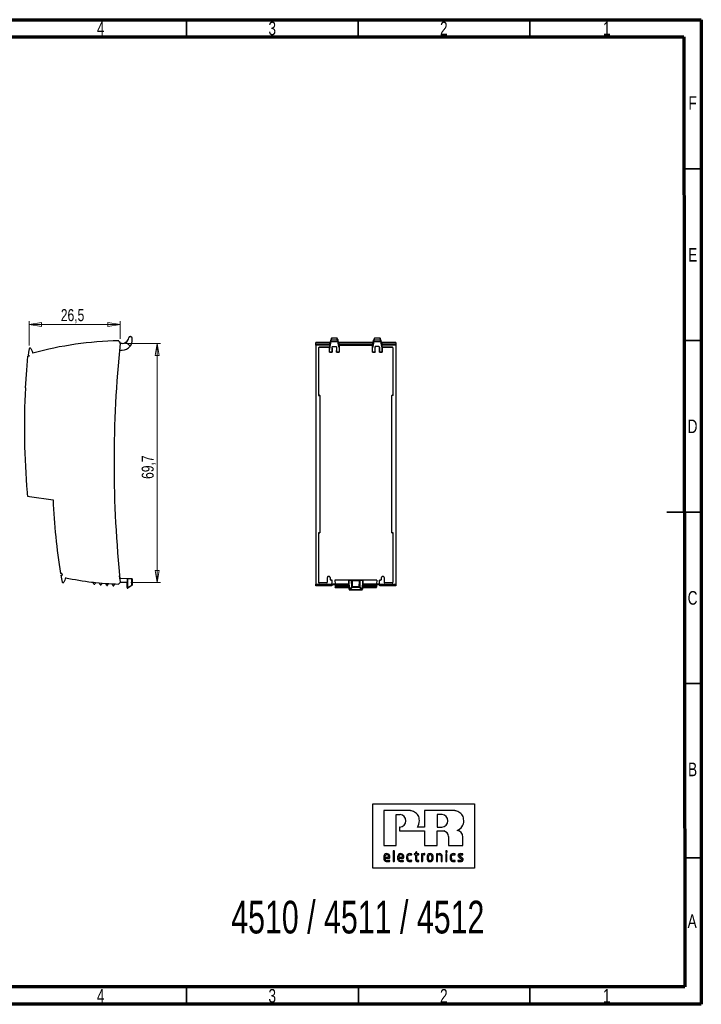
# Model space of a CAD drawing. Header units: millimetres. Extents: x 15 to 415, y 5 to 292.
# Tile 2 of 2: x 216 to 415, y 5 to 292. Entities that reach past the tile are written whole.
import ezdxf

# ---------------------------------------------------------------- set-up
doc = ezdxf.new("R2010")
doc.units = ezdxf.units.MM
doc.styles.add('SLDTEXTSTYLE0', font='TXT', dxfattribs={"width": 0.694444})
doc.styles.add('SLDTEXTSTYLE1', font='TXT', dxfattribs={"width": 0.75})
doc.dimstyles.new('SLDDIMSTYLE0', dxfattribs={"dimtxt": 3.5, "dimasz": 3.556, "dimexe": 0, "dimexo": 0.0625, "dimgap": 0.875, "dimtad": 1, "dimdec": 1, "dimrnd": 1e-09, "dimzin": 12, "dimdsep": 46, "dimtxsty": 'SLDTEXTSTYLE1', "dimblk1": 'CLOSED', "dimblk2": 'CLOSED', "dimsah": 1, "dimcen": 0.09, "dimadec": 0, "dimazin": 3, "dimtfac": 1, "dimtdec": 1, "dimtofl": 0, "dimtmove": 0, "dimatfit": 3, "dimldrblk": 'CLOSED', "dimfxl": 1, "dimfrac": 2, "dimtolj": 1, "dimtzin": 12, "dimarcsym": 0})

# ---------------------------------------------------------------- blocks, each defined once
blk = doc.blocks.new('_Closed')
at = {"color": 0, "linetype": 'ByBlock', "lineweight": -2}
for p, q in [((-1, 0.166667), (0, 0)), ((-1, 0.166667), (-1, -0.166667)), ((0, 0), (-1, -0.166667)), ((0, 0), (-1, 0))]:
    blk.add_line(p, q, dxfattribs=at)
blk = doc.blocks.new('_D_1')
at = {"color": 7, "linetype": 'Continuous', "lineweight": 0}
for p, q in [((219.14, 197.07), (219.14, 204.12)), ((245.64, 199.01), (245.64, 204.12)), ((219.14, 203.12), (245.64, 203.12))]:
    blk.add_line(p, q, dxfattribs=at)
at = {"color": 7, "linetype": 'Continuous', "lineweight": 18, "xscale": 3.556, "yscale": 3.556}
for p, rotation in [((219.14, 203.12, 0), 180.0000595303), ((245.64, 203.12, 0), 5.95303e-05)]:
    blk.add_blockref('_Closed', p, dxfattribs=dict(at, rotation=rotation))
at = {"color": 7, "linetype": 'Continuous', "lineweight": 18, "insert": (228.34, 207.63), "char_height": 3.5, "attachment_point": 1, "rotation": 0.0001, "style": 'SLDTEXTSTYLE1'}
blk.add_mtext('26,5', dxfattribs=at)
blk = doc.blocks.new('_D_2')
at = {"color": 7, "linetype": 'Continuous', "lineweight": 0}
for p, q in [((247.2, 197.64), (257.41, 197.64)), ((256.41, 197.64), (256.41, 127.93)), ((248.72, 127.93), (257.41, 127.93))]:
    blk.add_line(p, q, dxfattribs=at)
at = {"color": 7, "linetype": 'Continuous', "lineweight": 18, "xscale": 3.556, "yscale": 3.556}
for p, rotation in [((256.41, 197.64, 0), 89.9998222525), ((256.41, 127.93, 0), 269.9998222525)]:
    blk.add_blockref('_Closed', p, dxfattribs=dict(at, rotation=rotation))
at = {"color": 7, "linetype": 'Continuous', "lineweight": 18, "insert": (251.9, 158.15), "char_height": 3.5, "attachment_point": 1, "rotation": 89.9998, "style": 'SLDTEXTSTYLE1'}
blk.add_mtext('69,7', dxfattribs=at)

msp = doc.modelspace()

# ---------------------------------------------------------------- linework, layer by layer
at = {"color": 7, "linetype": 'Continuous', "lineweight": 70}
for p, q in [((15, 292), (415, 292)), ((415, 292), (415, 5)), ((19.16, 287), (409.95, 287)), ((409.95, 287), (410.17, 10.07)), ((410.17, 10.07), (19.16, 10.07)), ((415, 5), (15, 5))]:
    msp.add_line(p, q, dxfattribs=at)
at = {"color": 7, "linetype": 'Continuous', "lineweight": 35}
for p, q in [((265, 287), (265, 292)), ((315, 287), (315, 292)), ((365, 287), (365, 292)), ((410, 248.5), (415, 248.5)), ((410, 198.5), (415, 198.5)), ((415, 148.5), (405, 148.5)), ((410, 148.5), (415, 148.5)), ((410, 98.5), (415, 98.5)), ((410.19, 47.69), (415, 47.69)), ((265, 10), (265, 5)), ((315.08, 10.02), (315.08, 5.02)), ((365, 10), (365, 5))]:
    msp.add_line(p, q, dxfattribs=at)
at = {"color": 7, "linetype": 'Continuous', "lineweight": 25}
for p, q in [((248.56, 199.64), (248.66, 199.64)), ((249.16, 198.64), (249.16, 199.14)), ((307.15, 198.13), (307.25, 198.64)), ((308.97, 198.13), (307.15, 198.13)), ((307.22, 199.14), (307.24, 199.14)), ((308.88, 199.14), (307.24, 199.14)), ((307.25, 198.64), (308.87, 198.64)), ((308.97, 198.13), (308.87, 198.64)), ((308.88, 199.14), (308.9, 199.14)), ((319.65, 198.13), (319.75, 198.64)), ((321.47, 198.13), (319.65, 198.13)), ((319.72, 199.14), (319.74, 199.14)), ((321.38, 199.14), (319.74, 199.14)), ((319.75, 198.64), (321.37, 198.64)), ((321.47, 198.13), (321.37, 198.64)), ((321.38, 199.14), (321.4, 199.14)), ((245.64, 197.64), (245.64, 198.01)), ((246.2, 197.64), (245.64, 197.64)), ((247.33, 197.99), (248.54, 196.82)), ((248.7, 197.05), (248.64, 196.97)), ((302.66, 197.51), (306.69, 197.51)), ((302.66, 197.14), (302.66, 197.51)), ((306.65, 197.14), (302.66, 197.14)), ((302.66, 197.14), (302.66, 127.43)), ((306.85, 197.93), (302.67, 197.93)), ((303.46, 196.28), (303.46, 182.47)), ((303.76, 196.58), (306.45, 196.58)), ((303.76, 196.57), (303.76, 196.58)), ((306.44, 196.57), (303.76, 196.57)), ((306.44, 196.57), (306.45, 196.58)), ((306.65, 196.38), (306.64, 196.37)), ((306.65, 197.14), (306.65, 196.38)), ((306.66, 197.14), (306.65, 197.14)), ((306.68, 197.49), (306.7, 196.32)), ((307.43, 195.12), (307.43, 196.52)), ((307.57, 196.75), (308.55, 196.75)), ((307.63, 196.72), (308.49, 196.72)), ((319.35, 197.93), (309.27, 197.93)), ((309.44, 197.49), (309.42, 196.32)), ((309.43, 197.51), (319.19, 197.51)), ((309.46, 197.14), (309.47, 197.14)), ((309.47, 197.14), (309.47, 196.94)), ((309.47, 196.94), (309.48, 196.94)), ((309.67, 197.14), (318.95, 197.14)), ((319.14, 196.94), (319.15, 196.94)), ((319.14, 195.12), (319.14, 196.94)), ((319.15, 196.94), (319.15, 197.14)), ((319.16, 197.14), (319.15, 197.14)), ((319.18, 197.49), (319.2, 196.32)), ((321.05, 196.75), (320.07, 196.75)), ((321.19, 196.52), (321.19, 195.12)), ((325.95, 197.93), (321.77, 197.93)), ((321.94, 197.49), (321.92, 196.32)), ((321.93, 197.51), (325.96, 197.51)), ((321.96, 197.14), (321.97, 197.14)), ((321.97, 196.38), (321.97, 197.14)), ((325.96, 197.14), (321.97, 197.14)), ((321.98, 196.37), (321.97, 196.38)), ((322.17, 196.58), (324.86, 196.58)), ((322.17, 196.58), (322.18, 196.57)), ((324.86, 196.57), (322.18, 196.57)), ((324.86, 196.58), (324.86, 196.57)), ((325.16, 182.47), (325.16, 196.28)), ((325.96, 197.51), (325.96, 197.14)), ((325.96, 197.14), (325.96, 127.43)), ((218.75, 193.91), (219.18, 194.03)), ((219.19, 194.06), (218.79, 194.07)), ((219.19, 194.06), (219.18, 194.03)), ((307.43, 195.12), (306.64, 195.12)), ((306.66, 195.13), (307.41, 195.13)), ((307.43, 195.12), (307.41, 195.13)), ((308.71, 195.13), (308.69, 195.12)), ((309.48, 195.12), (308.69, 195.12)), ((308.71, 195.13), (309.46, 195.13)), ((309.48, 195.12), (309.46, 195.13)), ((319.14, 195.12), (319.16, 195.13)), ((319.93, 195.12), (319.14, 195.12)), ((319.16, 195.13), (319.91, 195.13)), ((321.19, 195.12), (321.21, 195.13)), ((321.98, 195.12), (321.19, 195.12)), ((321.21, 195.13), (321.96, 195.13)), ((321.98, 195.12), (321.96, 195.13)), ((303.46, 182.54), (303.63, 182.54)), ((303.46, 182.47), (303.84, 182.47)), ((303.46, 182.47), (303.46, 182.47)), ((303.84, 182.5), (303.84, 182.47)), ((303.84, 182.47), (303.84, 142.47)), ((324.78, 182.47), (324.78, 182.5)), ((324.78, 142.47), (324.78, 182.47)), ((325.16, 182.47), (324.78, 182.47)), ((324.99, 182.54), (325.16, 182.54)), ((325.16, 182.47), (325.16, 182.47)), ((218.61, 153.08), (219.22, 153)), ((219.22, 153), (226.07, 152.04)), ((303.46, 142.47), (303.84, 142.47)), ((303.46, 142.47), (303.46, 128.11)), ((303.63, 142.41), (303.46, 142.41)), ((303.84, 142.47), (303.84, 142.45)), ((325.16, 142.47), (324.78, 142.47)), ((324.78, 142.45), (324.78, 142.47)), ((325.16, 142.41), (324.99, 142.41)), ((325.16, 128.11), (325.16, 142.47)), ((228.67, 130.56), (228.21, 130.55)), ((228.34, 130.05), (228.74, 130.07)), ((228.67, 130.56), (228.74, 130.1)), ((228.74, 130.1), (228.74, 130.06)), ((245.6, 128.61), (245.47, 129.91)), ((306.02, 129.41), (306.02, 129.42)), ((306.02, 128.11), (306.02, 129.41)), ((306.32, 129.72), (306.32, 129.71)), ((306.5, 129.72), (306.32, 129.72)), ((306.5, 129.71), (306.32, 129.71)), ((306.5, 129.71), (306.5, 129.72)), ((306.8, 129.42), (306.8, 129.41)), ((306.8, 129.41), (306.8, 128.91)), ((321.82, 129.41), (321.82, 129.42)), ((321.82, 128.91), (321.82, 129.41)), ((322.12, 129.72), (322.12, 129.71)), ((322.3, 129.72), (322.12, 129.72)), ((322.3, 129.71), (322.12, 129.71)), ((322.3, 129.71), (322.3, 129.72)), ((322.6, 129.42), (322.6, 129.41)), ((322.6, 129.41), (322.6, 128.11)), ((237.78, 128.03), (237.76, 128.03)), ((237.97, 127.49), (237.78, 128.03)), ((240.26, 127.78), (240.1, 127.31)), ((240.26, 127.78), (241.49, 127.69)), ((241.67, 127.17), (241.49, 127.69)), ((242.11, 127.65), (241.95, 127.17)), ((243.52, 127.07), (243.34, 127.58)), ((247.76, 129.03), (245.55, 129.11)), ((245.67, 127.93), (245.67, 127.93)), ((247.72, 127.93), (245.67, 127.93)), ((247.72, 126.48), (247.72, 127.93)), ((247.75, 126.48), (247.72, 126.48)), ((247.72, 126.28), (247.75, 126.28)), ((247.75, 126.48), (247.76, 129.03)), ((247.76, 129.03), (247.75, 126.48)), ((247.75, 126.28), (247.76, 126.28)), ((247.86, 126.48), (247.87, 129.03)), ((247.87, 126.48), (247.86, 126.48)), ((249.03, 128.98), (247.87, 129.03)), ((247.87, 126.48), (249, 127.22)), ((249, 127.05), (247.87, 126.31)), ((249, 127.22), (249.03, 128.98)), ((249.12, 128.98), (249.09, 127.22)), ((302.66, 127.43), (307.37, 127.43)), ((302.66, 127.43), (302.66, 127.43)), ((302.66, 127.43), (307.37, 127.43)), ((307.35, 127.01), (302.66, 127.01)), ((305.72, 127.81), (303.76, 127.81)), ((306.02, 128.11), (306.02, 128.11)), ((306.8, 128.91), (306.8, 128.92)), ((307.1, 128.62), (307.1, 128.61)), ((307.41, 128.62), (307.1, 128.62)), ((307.41, 128.61), (307.1, 128.61)), ((307.37, 127.52), (308.25, 127.52)), ((307.37, 127.39), (308.25, 127.39)), ((307.41, 128.62), (307.41, 128.61)), ((308.21, 128.61), (308.21, 128.62)), ((320.41, 128.62), (308.21, 128.62)), ((312.31, 128.61), (308.21, 128.61)), ((308.21, 128.61), (308.25, 127.43)), ((312.33, 127.43), (308.25, 127.43)), ((308.26, 127.19), (308.27, 127.01)), ((308.26, 127.19), (312.33, 127.19)), ((312.34, 127.01), (308.27, 127.01)), ((312.34, 126.56), (308.28, 126.56)), ((308.28, 126.47), (312.35, 126.47)), ((312.31, 128.53), (312.31, 128.61)), ((312.35, 125.98), (312.31, 128.53)), ((312.31, 128.53), (312.35, 125.98)), ((313.1, 128.48), (312.34, 128.52)), ((312.39, 125.98), (312.34, 128.52)), ((312.4, 125.98), (313.12, 126.72)), ((313.28, 126.55), (312.56, 125.81)), ((313.12, 126.72), (313.1, 128.48)), ((313.27, 128.48), (313.28, 126.72)), ((315.35, 128.48), (313.27, 128.48)), ((315.33, 126.72), (313.28, 126.72)), ((313.28, 126.55), (313.28, 126.72)), ((313.28, 126.55), (315.33, 126.55)), ((315.33, 126.72), (315.35, 128.48)), ((315.33, 126.72), (315.33, 126.55)), ((316.06, 125.81), (315.33, 126.55)), ((315.52, 128.48), (315.5, 126.72)), ((315.5, 126.72), (316.22, 125.98)), ((316.28, 128.52), (315.52, 128.48)), ((316.28, 128.52), (316.23, 125.98)), ((316.31, 128.53), (316.26, 125.98)), ((316.26, 125.98), (316.31, 128.53)), ((316.27, 126.47), (320.36, 126.47)), ((320.35, 127.01), (316.28, 127.01)), ((320.34, 126.56), (316.28, 126.56)), ((320.37, 127.43), (316.29, 127.43)), ((316.29, 127.19), (320.36, 127.19)), ((320.41, 128.61), (316.31, 128.61)), ((316.31, 128.61), (316.31, 128.53)), ((320.34, 126.57), (320.36, 126.57)), ((320.36, 127.19), (320.35, 127.01)), ((320.41, 128.61), (320.37, 127.43)), ((320.37, 127.52), (321.25, 127.52)), ((320.37, 127.39), (321.25, 127.39)), ((320.41, 128.62), (320.41, 128.61)), ((321.52, 128.62), (321.21, 128.62)), ((321.21, 128.61), (321.21, 128.62)), ((321.52, 128.61), (321.21, 128.61)), ((321.25, 127.43), (325.96, 127.43)), ((321.25, 127.43), (325.96, 127.43)), ((321.25, 127.43), (321.25, 127.43)), ((325.95, 127.01), (321.27, 127.01)), ((321.52, 128.61), (321.52, 128.62)), ((321.82, 128.92), (321.82, 128.91)), ((322.6, 128.11), (322.6, 128.11)), ((324.86, 127.81), (322.9, 127.81)), ((325.96, 127.43), (325.96, 127.43)), ((312.4, 125.98), (312.39, 125.98)), ((312.55, 125.78), (312.56, 125.78)), ((316.06, 125.81), (312.56, 125.81)), ((312.56, 125.78), (312.56, 125.81)), ((312.56, 125.78), (316.06, 125.78)), ((316.06, 125.81), (316.06, 125.78)), ((316.06, 125.78), (316.06, 125.78)), ((316.23, 125.98), (316.22, 125.98)), ((319.32, 44.66), (319.32, 63.44)), ((319.32, 63.44), (348.86, 63.44)), ((348.86, 63.44), (348.86, 44.66)), ((322.44, 61.47), (322.44, 51.26)), ((330.24, 61.47), (322.44, 61.47)), ((326.1, 60.3), (327.23, 60.3)), ((326.1, 51.26), (326.1, 60.3)), ((334.29, 61.47), (334.29, 56.63)), ((343.16, 61.47), (334.29, 61.47)), ((339.47, 60.3), (338.04, 60.3)), ((338.04, 60.3), (338.04, 56.63)), ((327.03, 56.63), (327.03, 55.54)), ((327.18, 56.63), (327.03, 56.63)), ((327.03, 55.54), (334.29, 55.54)), ((334.29, 56.63), (332.24, 56.63)), ((334.29, 55.54), (334.29, 51.26)), ((338.04, 56.63), (339.42, 56.63)), ((338.04, 55.54), (339.96, 55.54)), ((338.04, 51.26), (338.04, 55.54)), ((341.32, 53.9), (341.32, 51.26)), ((345.54, 51.26), (345.54, 53.77)), ((322.44, 51.26), (326.1, 51.26)), ((325.19, 49.63), (325.19, 46.71)), ((325.48, 49.71), (325.26, 49.71)), ((325.55, 46.71), (325.55, 49.63)), ((331.28, 48.81), (331.28, 48.7)), ((331.75, 48.88), (331.36, 48.88)), ((331.75, 49.28), (331.75, 48.88)), ((332.04, 49.4), (331.83, 49.36)), ((332.05, 49.4), (332.04, 49.4)), ((332.11, 48.88), (332.11, 49.33)), ((332.55, 48.88), (332.11, 48.88)), ((332.64, 48.66), (332.64, 48.8)), ((333.44, 48.8), (333.44, 46.71)), ((333.71, 48.88), (333.52, 48.88)), ((333.79, 48.71), (333.79, 48.8)), ((334.29, 51.26), (338.04, 51.26)), ((334.45, 48.67), (334.45, 48.84)), ((337.78, 48.8), (337.78, 46.71)), ((338.07, 48.88), (337.86, 48.88)), ((338.14, 48.72), (338.14, 48.8)), ((340.51, 49.65), (340.51, 49.32)), ((340.52, 48.8), (340.52, 46.71)), ((340.8, 49.73), (340.6, 49.73)), ((340.6, 49.24), (340.8, 49.24)), ((340.8, 48.88), (340.6, 48.88)), ((340.88, 46.71), (340.88, 48.8)), ((340.89, 49.32), (340.89, 49.65)), ((341.32, 51.26), (345.54, 51.26)), ((322.44, 47.95), (322.44, 47.58)), ((322.8, 47.95), (322.8, 47.92)), ((322.8, 47.92), (323.88, 47.92)), ((322.8, 47.64), (324.17, 47.64)), ((322.8, 47.58), (322.8, 47.64)), ((323.88, 47.92), (323.88, 47.95)), ((324.12, 46.96), (324.1, 46.96)), ((324.18, 46.77), (324.18, 46.9)), ((324.25, 47.73), (324.25, 47.95)), ((325.26, 46.63), (325.48, 46.63)), ((326.48, 47.95), (326.48, 47.58)), ((326.85, 47.95), (326.85, 47.92)), ((326.85, 47.92), (327.93, 47.92)), ((326.85, 47.64), (328.22, 47.64)), ((326.85, 47.58), (326.85, 47.64)), ((327.93, 47.92), (327.93, 47.95)), ((328.16, 46.96), (328.14, 46.96)), ((328.23, 46.77), (328.23, 46.9)), ((328.29, 47.73), (328.29, 47.95)), ((329.12, 47.92), (329.12, 47.6)), ((329.48, 47.6), (329.48, 47.92)), ((330.5, 48.57), (330.52, 48.57)), ((330.52, 46.95), (330.5, 46.95)), ((330.59, 48.63), (330.59, 48.77)), ((330.59, 46.74), (330.59, 46.88)), ((331.36, 48.62), (331.75, 48.58)), ((331.75, 48.58), (331.75, 47.15)), ((332.11, 48.58), (332.55, 48.58)), ((332.11, 47.15), (332.11, 48.58)), ((332.56, 46.89), (332.33, 46.89)), ((332.65, 46.69), (332.65, 46.83)), ((333.52, 46.63), (333.72, 46.63)), ((333.8, 46.71), (333.8, 48.43)), ((335.07, 47.91), (335.07, 47.6)), ((335.43, 47.91), (335.43, 47.6)), ((336.53, 47.6), (336.53, 47.91)), ((336.89, 47.6), (336.89, 47.91)), ((337.86, 46.63), (338.06, 46.63)), ((338.14, 46.71), (338.14, 48.44)), ((339.15, 48.06), (339.15, 46.71)), ((339.23, 46.63), (339.43, 46.63)), ((339.51, 46.71), (339.51, 48.06)), ((340.6, 46.63), (340.8, 46.63)), ((341.82, 47.92), (341.82, 47.6)), ((342.18, 47.6), (342.18, 47.92)), ((343.2, 48.57), (343.22, 48.57)), ((343.22, 46.95), (343.2, 46.95)), ((343.29, 48.63), (343.29, 48.77)), ((343.29, 46.74), (343.29, 46.88)), ((344.08, 46.89), (344.08, 46.74)), ((344.17, 46.95), (344.15, 46.95)), ((344.5, 47.78), (344.91, 47.54)), ((345.13, 47.81), (344.72, 48.05)), ((345.46, 48.57), (345.47, 48.57)), ((345.54, 48.64), (345.54, 48.77)), ((348.86, 44.66), (319.32, 44.66))]:
    msp.add_line(p, q, dxfattribs=at)
at = {"color": 7, "linetype": 'Continuous', "lineweight": 25, "flags": 128}
for points in [[(308.84, 198.98), (308.84, 199.05), (308.85, 199.09), (308.86, 199.13), (308.88, 199.14)], [(308.87, 198.64), (308.85, 198.83), (308.84, 198.98)], [(319.75, 198.64), (319.77, 198.83), (319.78, 198.99), (319.78, 199.06), (319.77, 199.1), (319.74, 199.14)], [(219.14, 196.07), (218.93, 195.08), (218.79, 194.07)], [(219.61, 196.12), (219.95, 195.4), (220.19, 194.83)], [(245.45, 195.63), (245.63, 195.63), (246.18, 195.64)], [(246.2, 197.64), (246.79, 197.73), (247.33, 197.99)], [(306.64, 195.12), (306.64, 195.82), (306.64, 196.37)], [(306.66, 197.14), (306.67, 197.23), (306.68, 197.49)], [(307.43, 196.52), (307.4, 196.55), (307.37, 196.55)], [(308.75, 196.55), (308.72, 196.55), (308.69, 196.52)], [(308.69, 196.52), (308.69, 195.74), (308.69, 195.12)], [(309.44, 197.49), (309.45, 197.23), (309.46, 197.14)], [(309.48, 196.94), (309.48, 195.92), (309.48, 195.12)], [(319.18, 197.49), (319.17, 197.23), (319.16, 197.14)], [(319.93, 196.52), (319.9, 196.55), (319.87, 196.55)], [(319.93, 195.12), (319.93, 195.91), (319.93, 196.52)], [(321.25, 196.55), (321.22, 196.55), (321.19, 196.52)], [(321.96, 197.14), (321.95, 197.23), (321.94, 197.49)], [(321.98, 196.37), (321.98, 195.67), (321.98, 195.12)], [(218.04, 184.69), (218.39, 189.86), (218.75, 193.91)], [(306.64, 195.12), (306.65, 195.13), (306.66, 195.13)], [(319.91, 195.13), (319.92, 195.13), (319.93, 195.12)], [(303.84, 182.5), (303.72, 182.52), (303.63, 182.54)], [(324.99, 182.54), (324.87, 182.52), (324.78, 182.5)], [(303.63, 142.41), (303.75, 142.43), (303.84, 142.45)], [(324.78, 142.45), (324.9, 142.42), (324.99, 142.41)], [(228.34, 130.06), (228.53, 129.05), (228.78, 128.07)], [(229.74, 129.36), (229.48, 128.62), (229.25, 128.04)], [(306.02, 128.11), (306.02, 128.84), (306.02, 129.42)], [(306.8, 129.42), (306.8, 129.14), (306.8, 128.92)], [(321.82, 128.92), (321.82, 129.2), (321.82, 129.42)], [(322.6, 129.42), (322.6, 128.68), (322.6, 128.11)], [(238.41, 127.96), (238.32, 127.7), (238.25, 127.49)], [(239.82, 127.31), (239.71, 127.6), (239.63, 127.84)], [(243.97, 127.56), (243.87, 127.28), (243.8, 127.07)], [(247.75, 126.28), (247.75, 126.29), (247.75, 126.3), (247.75, 126.31), (247.75, 126.34), (247.75, 126.37), (247.75, 126.4), (247.75, 126.44), (247.75, 126.48)], [(247.75, 126.28), (247.77, 126.29), (247.79, 126.3), (247.81, 126.31), (247.83, 126.34), (247.84, 126.37), (247.85, 126.4), (247.86, 126.44), (247.86, 126.48)], [(247.87, 129.03), (247.82, 129.03), (247.76, 129.03)], [(247.87, 126.48), (247.87, 126.44), (247.86, 126.4), (247.85, 126.37), (247.84, 126.34), (247.82, 126.31), (247.8, 126.3), (247.78, 126.29), (247.76, 126.28)], [(247.87, 126.31), (247.88, 126.32), (247.89, 126.34), (247.89, 126.36), (247.9, 126.38), (247.89, 126.4), (247.89, 126.42), (247.88, 126.45), (247.87, 126.48)], [(249, 127.22), (249.01, 127.19), (249.02, 127.16), (249.02, 127.14), (249.03, 127.11), (249.02, 127.09), (249.02, 127.08), (249.01, 127.06), (249, 127.05)], [(307.37, 127.43), (307.39, 128.09), (307.41, 128.61)], [(308.27, 127.01), (308.28, 126.78), (308.28, 126.56)], [(308.29, 126.47), (308.29, 126.47), (308.29, 126.47), (308.29, 126.49), (308.28, 126.52), (308.28, 126.56)], [(312.34, 128.52), (312.32, 128.53), (312.31, 128.53)], [(316.31, 128.53), (316.3, 128.53), (316.28, 128.52)], [(320.35, 127.01), (320.34, 126.78), (320.34, 126.56)], [(321.25, 127.43), (321.23, 128.09), (321.21, 128.61)], [(332.85, 58.54), (332.82, 58.98), (332.75, 59.38), (332.63, 59.73), (332.48, 60.04), (332.3, 60.3), (332.04, 60.6), (331.75, 60.85), (331.44, 61.04), (331.13, 61.19), (330.83, 61.31), (330.57, 61.39), (330.37, 61.44), (330.24, 61.47)], [(345.77, 58.54), (345.74, 58.98), (345.67, 59.38), (345.55, 59.73), (345.4, 60.04), (345.22, 60.3), (344.95, 60.6), (344.66, 60.85), (344.36, 61.04), (344.04, 61.19), (343.75, 61.31), (343.49, 61.39), (343.29, 61.44), (343.16, 61.47)], [(323.84, 48.79), (323.59, 48.89), (323.35, 48.91)], [(324.15, 48.46), (324, 48.67), (323.84, 48.79)], [(325.21, 49.68), (325.19, 49.66), (325.19, 49.63)], [(325.53, 49.69), (325.5, 49.7), (325.48, 49.71)], [(325.55, 49.63), (325.54, 49.66), (325.53, 49.69)], [(327.89, 48.79), (327.63, 48.89), (327.39, 48.91)], [(328.19, 48.46), (328.05, 48.67), (327.89, 48.79)], [(329.99, 48.91), (329.71, 48.87), (329.52, 48.79)], [(330.5, 48.86), (330.22, 48.9), (329.99, 48.91)], [(331.3, 48.86), (331.28, 48.84), (331.28, 48.81)], [(331.36, 48.88), (331.32, 48.87), (331.3, 48.86)], [(332.09, 49.38), (332.07, 49.39), (332.05, 49.4)], [(332.11, 49.33), (332.11, 49.36), (332.09, 49.38)], [(332.61, 48.86), (332.58, 48.88), (332.55, 48.88)], [(332.64, 48.8), (332.63, 48.84), (332.61, 48.86)], [(333.46, 48.86), (333.44, 48.83), (333.44, 48.8)], [(333.52, 48.88), (333.48, 48.87), (333.46, 48.86)], [(333.79, 48.8), (333.78, 48.84), (333.76, 48.86)], [(336.38, 48.84), (336.17, 48.9), (335.98, 48.91)], [(336.66, 48.64), (336.51, 48.77), (336.38, 48.84)], [(337.81, 48.86), (337.79, 48.83), (337.78, 48.8)], [(337.86, 48.88), (337.83, 48.87), (337.81, 48.86)], [(338.12, 48.86), (338.1, 48.88), (338.07, 48.88)], [(338.14, 48.8), (338.14, 48.84), (338.12, 48.86)], [(338.47, 48.86), (338.29, 48.8), (338.14, 48.72)], [(338.79, 48.91), (338.61, 48.9), (338.47, 48.86)], [(340.54, 49.71), (340.52, 49.68), (340.51, 49.65)], [(340.51, 49.32), (340.52, 49.29), (340.54, 49.27)], [(340.54, 48.86), (340.52, 48.83), (340.52, 48.8)], [(340.6, 49.73), (340.56, 49.72), (340.54, 49.71)], [(340.54, 49.27), (340.57, 49.25), (340.6, 49.24)], [(340.6, 48.88), (340.56, 48.87), (340.54, 48.86)], [(340.86, 49.71), (340.83, 49.73), (340.8, 49.73)], [(340.8, 49.24), (340.84, 49.25), (340.86, 49.27)], [(340.86, 48.86), (340.83, 48.88), (340.8, 48.88)], [(340.89, 49.65), (340.88, 49.69), (340.86, 49.71)], [(340.86, 49.27), (340.88, 49.3), (340.89, 49.32)], [(340.88, 48.8), (340.87, 48.84), (340.86, 48.86)], [(342.69, 48.91), (342.41, 48.87), (342.22, 48.79)], [(343.2, 48.86), (342.92, 48.9), (342.69, 48.91)], [(345.46, 48.86), (345.1, 48.9), (344.82, 48.91)], [(322.57, 47), (322.74, 46.8), (322.9, 46.69)], [(322.9, 46.69), (323.15, 46.62), (323.37, 46.6)], [(323.65, 48.53), (323.5, 48.58), (323.35, 48.6)], [(323.76, 46.93), (323.54, 46.92), (323.37, 46.92)], [(323.37, 46.6), (323.59, 46.61), (323.76, 46.62)], [(323.83, 48.32), (323.74, 48.46), (323.65, 48.53)], [(324.1, 46.96), (323.92, 46.94), (323.76, 46.93)], [(323.76, 46.62), (323.95, 46.65), (324.1, 46.67)], [(323.88, 47.95), (323.87, 48.18), (323.83, 48.32)], [(324.1, 46.67), (324.15, 46.69), (324.17, 46.7)], [(324.25, 47.95), (324.22, 48.25), (324.15, 48.46)], [(325.19, 46.71), (325.2, 46.68), (325.21, 46.65)], [(325.21, 46.65), (325.24, 46.64), (325.26, 46.63)], [(325.53, 46.65), (325.55, 46.68), (325.55, 46.71)], [(326.61, 47), (326.78, 46.8), (326.95, 46.69)], [(326.95, 46.69), (327.2, 46.62), (327.41, 46.6)], [(327.69, 48.53), (327.54, 48.58), (327.39, 48.6)], [(327.8, 46.93), (327.58, 46.92), (327.41, 46.92)], [(327.41, 46.6), (327.64, 46.61), (327.8, 46.62)], [(327.87, 48.32), (327.79, 48.46), (327.69, 48.53)], [(328.14, 46.96), (327.96, 46.94), (327.8, 46.93)], [(327.8, 46.62), (328, 46.65), (328.15, 46.67)], [(327.93, 47.95), (327.91, 48.18), (327.87, 48.32)], [(328.15, 46.67), (328.19, 46.69), (328.21, 46.7)], [(328.29, 47.95), (328.26, 48.25), (328.19, 48.46)], [(329.22, 48.44), (329.14, 48.17), (329.12, 47.92)], [(329.12, 47.6), (329.15, 47.28), (329.22, 47.07)], [(329.52, 48.79), (329.33, 48.62), (329.22, 48.44)], [(329.22, 47.07), (329.37, 46.85), (329.52, 46.72)], [(329.48, 47.92), (329.5, 48.15), (329.55, 48.33), (329.64, 48.46), (329.79, 48.56), (329.99, 48.6)], [(329.52, 46.72), (329.77, 46.63), (329.99, 46.6)], [(329.99, 48.6), (330.28, 48.59), (330.5, 48.57)], [(330.5, 46.95), (330.22, 46.92), (329.99, 46.92)], [(329.99, 46.6), (330.28, 46.62), (330.5, 46.65)], [(332.31, 46.6), (332.46, 46.61), (332.57, 46.62)], [(332.55, 48.58), (332.59, 48.59), (332.61, 48.6)], [(332.65, 46.83), (332.65, 46.85), (332.64, 46.87), (332.62, 46.88), (332.6, 46.89), (332.56, 46.89)], [(332.61, 48.6), (332.63, 48.63), (332.64, 48.66)], [(333.44, 46.71), (333.44, 46.68), (333.46, 46.65)], [(333.46, 46.65), (333.49, 46.64), (333.52, 46.63)], [(333.72, 46.63), (333.75, 46.64), (333.77, 46.65)], [(333.77, 46.65), (333.79, 46.68), (333.8, 46.71)], [(334.36, 48.6), (334.39, 48.6), (334.41, 48.61), (334.43, 48.62), (334.44, 48.64), (334.45, 48.67)], [(335.43, 47.6), (335.45, 47.37), (335.51, 47.18), (335.6, 47.05), (335.76, 46.95), (335.98, 46.92)], [(335.98, 46.6), (336.28, 46.64), (336.48, 46.73)], [(336.48, 46.73), (336.68, 46.89), (336.79, 47.07)], [(336.83, 48.32), (336.75, 48.51), (336.66, 48.64)], [(336.79, 47.07), (336.87, 47.35), (336.89, 47.6)], [(336.89, 47.91), (336.87, 48.15), (336.83, 48.32)], [(337.78, 46.71), (337.79, 46.68), (337.81, 46.65)], [(337.81, 46.65), (337.84, 46.64), (337.86, 46.63)], [(338.06, 46.63), (338.1, 46.64), (338.12, 46.65)], [(338.12, 46.65), (338.14, 46.68), (338.14, 46.71)], [(338.7, 48.6), (338.86, 48.58), (338.96, 48.55)], [(338.96, 48.55), (339.05, 48.47), (339.1, 48.38)], [(339.1, 48.38), (339.14, 48.22), (339.15, 48.06)], [(339.15, 46.71), (339.15, 46.68), (339.17, 46.65)], [(339.17, 46.65), (339.2, 46.64), (339.23, 46.63)], [(339.43, 46.63), (339.46, 46.64), (339.48, 46.65)], [(339.48, 46.65), (339.5, 46.68), (339.51, 46.71)], [(340.52, 46.71), (340.53, 46.68), (340.54, 46.65)], [(340.54, 46.65), (340.57, 46.64), (340.6, 46.63)], [(340.8, 46.63), (340.83, 46.64), (340.85, 46.65)], [(340.85, 46.65), (340.87, 46.68), (340.88, 46.71)], [(341.92, 48.44), (341.84, 48.17), (341.82, 47.92)], [(341.82, 47.6), (341.85, 47.28), (341.92, 47.07)], [(342.22, 48.79), (342.03, 48.62), (341.92, 48.44)], [(341.92, 47.07), (342.07, 46.85), (342.22, 46.72)], [(342.18, 47.92), (342.2, 48.15), (342.25, 48.33), (342.34, 48.46), (342.49, 48.56), (342.69, 48.6)], [(342.22, 46.72), (342.47, 46.63), (342.69, 46.6)], [(342.69, 48.6), (342.98, 48.59), (343.2, 48.57)], [(343.2, 46.95), (342.92, 46.92), (342.69, 46.92)], [(342.69, 46.6), (342.98, 46.62), (343.2, 46.65)], [(344.08, 48.36), (344.11, 48.17), (344.19, 48.04)], [(344.15, 46.95), (344.12, 46.94), (344.1, 46.93)], [(344.81, 46.9), (344.47, 46.92), (344.17, 46.95)], [(344.19, 48.04), (344.34, 47.89), (344.5, 47.78)], [(344.5, 48.21), (344.45, 48.29), (344.44, 48.36)], [(344.72, 48.05), (344.58, 48.15), (344.5, 48.21)], [(344.53, 48.56), (344.67, 48.59), (344.82, 48.6)], [(344.82, 48.6), (345.14, 48.59), (345.46, 48.57)], [(344.91, 47.54), (345.07, 47.43), (345.15, 47.36)], [(345.48, 47.52), (345.32, 47.69), (345.13, 47.81)], [(345.15, 47.36), (345.21, 47.27), (345.22, 47.2)], [(345.58, 47.2), (345.55, 47.39), (345.48, 47.52)]]:
    msp.add_lwpolyline(points, dxfattribs=at)
at = {"color": 7, "linetype": 'Continuous', "lineweight": 25}
for centre, radius, start, end in [((247.55, 93.45), 105, 91.2775, 105.1072), ((245.66, 198.46), 0.45, 184.2039, 266.9696), ((246.2, 199.64), 2, 304.4115, 350.4059), ((248.56, 199.24), 0.4, 90, 170.4059), ((246.16, 198.64), 3, 322.7371, 0), ((248.66, 199.14), 0.5, 0, 90), ((300.56, 200.1), 6.65, 336.8792, 348.7789), ((293.23, 200.65), 14.15, 342.1627, 349.749), ((307.63, 198.77), 0.549, 138.2884, 176.6416), ((306.59, 198.88), 0.703, 339.7684, 21.4098), ((308.49, 198.77), 0.549, 3.3584, 41.7116), ((322.62, 200.58), 13.87, 190.1739, 197.9143), ((315.88, 200.2), 6.99, 191.5124, 202.8295), ((313.07, 200.1), 6.64, 336.8764, 348.7816), ((305.99, 200.59), 13.88, 342.0895, 349.8222), ((320.13, 198.77), 0.547, 138.2026, 176.7274), ((322.05, 198.88), 0.719, 159.0495, 199.7722), ((320.99, 198.77), 0.548, 3.3193, 41.7507), ((335.13, 200.59), 13.88, 190.1779, 197.9103), ((328.05, 200.1), 6.64, 191.2178, 203.1241), ((219.39, 196.01), 0.25, 90, 165.9598), ((219.39, 196.01), 0.25, 26.7302, 90), ((581.66, 162.96), 337.81, 174.1075, 185.9511), ((246.16, 198.64), 3, 270.5, 322.7371), ((246.16, 198.64), 3, 328.0652, 332.4378), ((293.53, 197.84), 9.14, 357.9451, 0.5565), ((303.76, 196.28), 0.3, 90.0282, 180.3528), ((303.76, 196.27), 0.3, 90.0281, 180.0779), ((306.44, 196.37), 0.2, 359.8621, 89.9926), ((306.45, 196.38), 0.2, 359.8674, 89.9871), ((291.5, 196.26), 15.2, 355.773, 0.2375), ((307.56, 196.55), 0.196, 89.3595, 180.825), ((328.03, 196.48), 20.66, 179.8223, 183.7434), ((307.63, 196.52), 0.2, 90.1542, 180.0936), ((308.49, 196.52), 0.2, 359.9028, 89.8492), ((308.55, 196.55), 0.2, 0.3984, 89.4171), ((288.09, 196.48), 20.66, 356.2566, 0.1777), ((324.62, 196.26), 15.2, 179.7625, 184.227), ((309.67, 196.94), 0.2, 90.0017, 179.9896), ((309.68, 196.94), 0.2, 89.9801, 180.1146), ((318.94, 196.94), 0.2, 359.886, 90.0199), ((318.95, 196.94), 0.2, 0.0104, 89.9983), ((304, 196.26), 15.2, 355.773, 0.2375), ((320.06, 196.55), 0.196, 89.3595, 180.825), ((340.53, 196.48), 20.66, 179.8223, 183.7434), ((320.13, 196.52), 0.2, 90.1543, 180.0935), ((320.99, 196.52), 0.2, 359.9028, 89.8492), ((321.05, 196.55), 0.2, 0.399, 89.417), ((300.59, 196.48), 20.66, 356.2566, 0.1777), ((337.12, 196.26), 15.2, 179.7625, 184.227), ((322.17, 196.38), 0.2, 90.0129, 180.1326), ((322.18, 196.37), 0.2, 90.0074, 180.1379), ((324.86, 196.28), 0.3, 359.6472, 89.9718), ((324.86, 196.27), 0.3, 359.9221, 89.9719), ((334.43, 197.83), 8.48, 179.342, 182.1564), ((430.21, 172.91), 212.5, 176.8217, 185.0549), ((498.45, 173.78), 280.6, 184.004, 184.2296), ((426.31, 161.16), 200.45, 182.6086, 188.7832), ((247.15, 209.49), 82, 257.7446, 268.703), ((306.32, 129.42), 0.3, 90.1457, 180.0077), ((306.32, 129.41), 0.3, 90.0469, 180.1066), ((306.5, 129.42), 0.3, 359.9915, 89.8552), ((306.5, 129.41), 0.3, 359.8934, 89.9531), ((322.12, 129.42), 0.3, 90.1456, 180.0076), ((322.12, 129.41), 0.3, 90.0469, 180.1066), ((322.3, 129.42), 0.3, 359.9915, 89.8552), ((322.3, 129.41), 0.3, 359.8934, 89.9531), ((229.02, 128.14), 0.25, 196.4442, 270), ((229.02, 128.14), 0.25, 270, 337.0545), ((247.15, 209.49), 82, 263.111, 263.4245), ((238.11, 127.54), 0.15, 200.0729, 339.9358), ((239.96, 127.36), 0.15, 200.0729, 339.9359), ((241.81, 127.22), 0.15, 200.0729, 339.936), ((243.66, 127.12), 0.15, 200.073, 339.9361), ((245.74, 127.49), 0.45, 98.7551, 176.4011), ((404.88, 126.38), 157.16, 179.964, 180.0361), ((247.8, 136.31), 9.83, 269.6816, 270.3191), ((247.75, 126.44), 0.0422, 89.6612, 89.8267), ((324.5, 126.43), 76.75, 179.9631, 180.1098), ((247.76, 126.48), 0.2, 270, 303.1785), ((249.05, 128.95), 1.73, 268.5019, 271.4981), ((248.89, 127.22), 0.2, 303.1785, 359), ((248.96, 125.62), 3.37, 87.2291, 88.7709), ((290.74, 127.07), 11.93, 359.7474, 1.7481), ((303.76, 128.11), 0.3, 179.9932, 270), ((305.72, 128.1), 0.3, 269.9913, 0.0579), ((305.72, 128.1), 0.3, 269.9914, 0.0578), ((307.1, 128.92), 0.3, 179.8316, 269.8849), ((307.1, 128.91), 0.3, 179.8309, 269.8851), ((315.71, 126.92), 8.36, 176.5009, 179.3579), ((285.29, 126.48), 22.98, 1.771, 2.3686), ((313.28, 133.42), 4.94, 267.9474, 269.8886), ((313.2, 133.85), 7.13, 269.3274, 270.6726), ((313.36, 126.8), 0.258, 198.5535, 252.6641), ((315.42, 133.85), 7.13, 269.3274, 270.6726), ((315.26, 126.8), 0.258, 287.3359, 341.4465), ((315.34, 133.42), 4.94, 270.1114, 272.0526), ((319.19, 126.56), 1.14, 355.4195, 0.3735), ((323.89, 127.18), 3.53, 175.9835, 179.877), ((203.87, 122.99), 117.47, 1.9622, 2.1654), ((321.52, 128.92), 0.3, 270.1152, 0.1684), ((321.52, 128.91), 0.3, 270.1149, 0.1691), ((322.9, 128.1), 0.3, 179.9421, 270.0088), ((322.9, 128.1), 0.3, 179.9435, 270.0086), ((324.86, 128.11), 0.3, 270, 0.0068), ((337.89, 127.07), 11.94, 178.2532, 180.2519), ((312.37, 126.68), 0.699, 268.6662, 271.336), ((312.55, 125.98), 0.2, 181.0002, 270.0006), ((312.58, 125.97), 0.185, 176.2629, 264.5985), ((312.57, 125.97), 0.185, 176.2636, 264.5984), ((312.64, 126.06), 0.258, 198.5535, 252.6641), ((315.98, 126.06), 0.258, 287.3359, 341.4465), ((316.04, 125.97), 0.185, 275.4015, 3.7371), ((316.05, 125.97), 0.185, 275.4007, 3.7372), ((316.06, 125.98), 0.2, 269.9994, 359), ((316.25, 126.68), 0.699, 268.664, 271.3338), ((327.05, 58.46), 1.85, 1.4376, 84.4013), ((339.29, 58.46), 1.85, 1.4276, 84.4052), ((327.05, 58.47), 1.85, 274.0019, 1.2359), ((329.84, 58.44), 3.01, 322.9783, 1.8519), ((339.29, 58.47), 1.85, 274.0377, 1.2016), ((342.79, 58.45), 2.98, 290.061, 1.7438), ((339.54, 53.8), 1.79, 3.107, 76.4327), ((343.73, 53.84), 1.81, 357.667, 87.6161), ((323.3, 48.04), 0.868, 86.5687, 135.4092), ((325.26, 49.64), 0.0656, 86.8485, 141.1655), ((327.34, 48.04), 0.868, 86.5536, 135.4173), ((330.5, 48.76), 0.1, 46.9115, 87.7409), ((330.5, 48.79), 0.0844, 352.5299, 37.9613), ((331.83, 49.29), 0.0786, 92.9623, 182.6517), ((333.71, 48.81), 0.0716, 42.3393, 93.094), ((334.38, 47.92), 0.991, 91.0255, 126.874), ((334.37, 48.84), 0.0737, 358.6862, 99.8431), ((335.93, 48.07), 0.846, 86.3368, 137.1857), ((338.84, 48.25), 0.664, 42.2532, 93.9936), ((343.2, 48.76), 0.102, 47.269, 87.8141), ((343.2, 48.79), 0.086, 352.7838, 37.2731), ((344.77, 47.85), 1.06, 87.4991, 118.0078), ((345.46, 48.78), 0.0795, 358.0876, 87.3506), ((323.44, 48), 1, 139.5417, 182.7686), ((323.61, 47.54), 1.17, 177.8086, 207.2268), ((323.34, 48.05), 0.546, 89.0077, 190.0693), ((323.53, 47.51), 0.728, 173.8828, 216.5495), ((323.33, 47.48), 0.562, 225.9746, 273.8779), ((324.13, 46.91), 0.0569, 358.2748, 99.2354), ((324.17, 47.72), 0.0773, 268.7088, 9.7517), ((324.09, 46.76), 0.0969, 325.3047, 4.5785), ((325.48, 46.7), 0.0679, 267.902, 318.9305), ((327.49, 48), 1, 139.5063, 182.804), ((327.65, 47.54), 1.17, 177.7892, 207.148), ((327.38, 48.05), 0.547, 88.9889, 190.0397), ((327.57, 47.51), 0.732, 173.9773, 216.4183), ((327.38, 47.48), 0.563, 226.0038, 273.8927), ((328.17, 46.91), 0.057, 358.3453, 99.2407), ((328.13, 46.76), 0.0969, 325.2247, 4.4937), ((328.22, 47.72), 0.0771, 268.8103, 9.9328), ((330.28, 47.53), 0.801, 175.3466, 213.5872), ((329.97, 47.37), 0.458, 218.6908, 272.8664), ((330.5, 46.73), 0.0877, 273.9084, 1.5509), ((330.53, 48.63), 0.0594, 259.9376, 1.731), ((330.53, 46.89), 0.0604, 357.2568, 98.929), ((331.35, 48.7), 0.0739, 180.0536, 273.2021), ((332.31, 47.08), 0.561, 172.6145, 220.2423), ((332.24, 47.21), 0.614, 234.0931, 276.2764), ((332.41, 47.1), 0.3, 171.258, 213.4053), ((332.3, 47.11), 0.218, 230.4047, 279.5325), ((332.58, 46.69), 0.0718, 268.4071, 358.6851), ((334.39, 47.49), 1.11, 91.4587, 122.2764), ((336.16, 47.97), 1.09, 141.5353, 182.8481), ((336.13, 47.54), 1.07, 176.7958, 218.8878), ((335.93, 47.46), 0.863, 223.4247, 273.1795), ((336.23, 47.97), 0.798, 145.864, 184.0522), ((335.95, 48.1), 0.497, 86.5748, 140.3744), ((336.02, 48.11), 0.484, 38.6642, 94.6825), ((336.01, 47.42), 0.505, 266.4848, 319.7721), ((335.68, 47.95), 0.849, 357.1421, 32.9093), ((335.74, 47.54), 0.791, 325.5895, 4.2776), ((338.78, 47.26), 1.34, 93.6868, 118.4459), ((338.52, 48.13), 0.987, 355.7881, 34.7684), ((342.98, 47.53), 0.805, 175.3477, 213.422), ((342.67, 47.38), 0.46, 218.7734, 272.8512), ((343.2, 46.73), 0.0879, 273.7477, 1.4105), ((343.23, 48.63), 0.0593, 259.918, 1.8224), ((343.23, 46.89), 0.0604, 357.1648, 98.949), ((344.54, 48.4), 0.468, 125.0708, 184.9109), ((344.13, 46.89), 0.0548, 126.3486, 181.051), ((344.18, 46.76), 0.0976, 188.657, 263.9748), ((344.74, 49.38), 2.78, 258.0061, 271.4476), ((344.63, 48.39), 0.194, 121.5212, 187.6645), ((344.86, 47.45), 0.544, 265.2697, 298.6393), ((344.86, 47.58), 0.982, 267.3418, 301.6724), ((344.97, 47.17), 0.248, 306.2733, 6.2223), ((345.06, 47.16), 0.521, 307.3495, 3.6914), ((345.47, 48.63), 0.0627, 265.1702, 6.9811)]:
    msp.add_arc(centre, radius, start, end, dxfattribs=at)

# ---------------------------------------------------------------- texts
at = {"color": 7, "linetype": 'Continuous', "lineweight": 0}
for s, insert, char_height, attachment_point, style in [('4', (239.96, 291.45), 3.97, 2, 'SLDTEXTSTYLE1'), ('3', (289.96, 291.45), 3.97, 2, 'SLDTEXTSTYLE1'), ('2', (339.96, 291.45), 3.97, 2, 'SLDTEXTSTYLE1'), ('1', (387.46, 291.45), 3.97, 2, 'SLDTEXTSTYLE1'), ('F', (412.46, 269.7), 3.97, 2, 'SLDTEXTSTYLE1'), ('E', (412.51, 225.45), 3.97, 2, 'SLDTEXTSTYLE1'), ('D', (412.45, 175.45), 3.97, 2, 'SLDTEXTSTYLE1'), ('C', (412.46, 125.45), 3.97, 2, 'SLDTEXTSTYLE1'), ('B', (412.47, 75.45), 3.97, 2, 'SLDTEXTSTYLE1'), ('4510 / 4511 / 4512', (278, 35.18), 9.525, 1, 'SLDTEXTSTYLE0'), ('A', (412.34, 31.2), 3.97, 2, 'SLDTEXTSTYLE1'), ('4', (239.96, 9.45), 3.97, 2, 'SLDTEXTSTYLE1'), ('3', (289.96, 9.45), 3.97, 2, 'SLDTEXTSTYLE1'), ('2', (339.96, 9.45), 3.97, 2, 'SLDTEXTSTYLE1'), ('1', (387.46, 9.45), 3.97, 2, 'SLDTEXTSTYLE1')]:
    msp.add_mtext(s, dxfattribs=dict(at, insert=insert, char_height=char_height, attachment_point=attachment_point, style=style))

# ---------------------------------------------------------------- dimensions: what is measured, and where the dimension line sits
at = {"color": 7, "linetype": 'Continuous', "lineweight": 18}
for base, p1, p2, angle, picture, middle in [((245.64, 203.12), (219.14, 196.07), (245.64, 198.01), 0.0001, '_D_1', (232.87, 203.12)), ((256.41, 127.93), (246.2, 197.64), (247.72, 127.93), 89.9998, '_D_2', (256.41, 162.67))]:
    dim = msp.add_linear_dim(base=base, p1=p1, p2=p2, angle=angle, dimstyle='SLDDIMSTYLE0', dxfattribs=at)
    dim.commit()
    dim.dimension.update_dxf_attribs({"geometry": picture, "text_midpoint": middle, "dimtype": 160})

doc.saveas('drawing.dxf')
